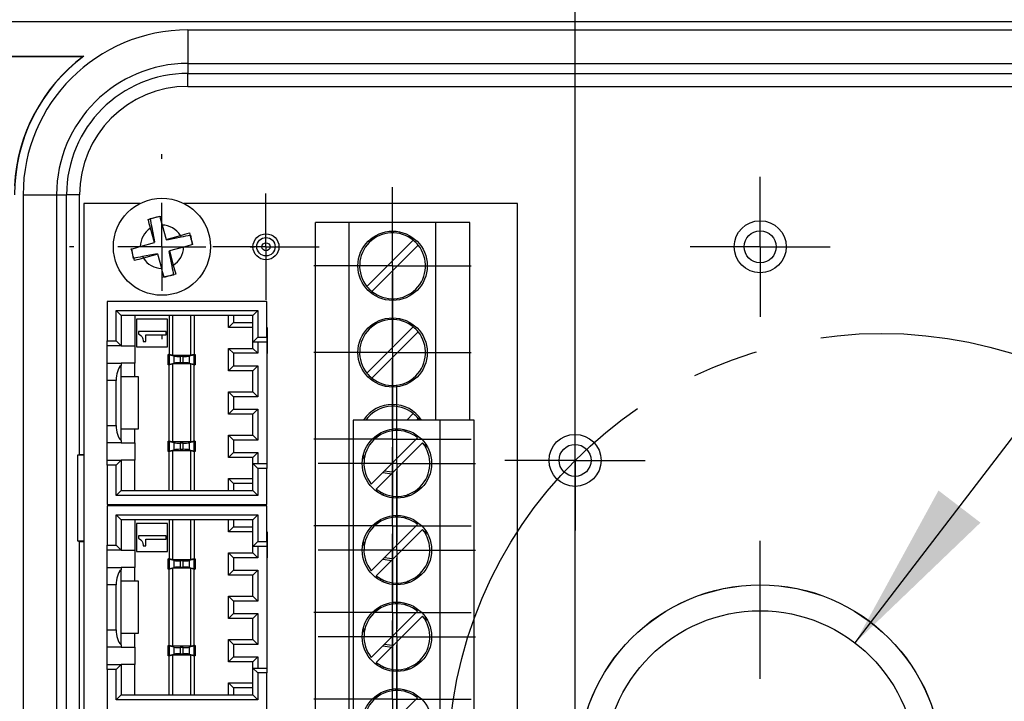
# Model space of a CAD drawing. Header units: millimetres. Extents: x 19 to 819, y 19 to 629.
# Tile 7 of 17: x 147 to 204, y 395 to 435. Entities that reach past the tile are written whole.
import ezdxf

# ---------------------------------------------------------------- set-up
doc = ezdxf.new("R2010")
doc.units = ezdxf.units.MM
doc.header["$LTSCALE"] = 3
doc.linetypes.add('SLD-Center', pattern=[19.05, 15.24, -1.27, 1.27, -1.27])
doc.linetypes.add('SLD-Solid', pattern=[0])
doc.layers.add('CENTER', color=40, linetype='SLD-Center')
doc.layers.add('DIMENSIONS', color=140, linetype='SLD-Solid', lineweight=25)
doc.styles.add('SLDTEXTSTYLE0', font='TXT', dxfattribs={"width": 0.7})
doc.dimstyles.new('SLDDIMSTYLE0', dxfattribs={"dimtxt": 6.474023, "dimasz": 9.906, "dimexe": 0, "dimexo": 0.0625, "dimgap": 1.618506, "dimtad": 0, "dimtih": 1, "dimtoh": 1, "dimdec": 1, "dimrnd": 1e-09, "dimzin": 4, "dimdsep": 46, "dimtxsty": 'SLDTEXTSTYLE0', "dimsah": 1, "dimcen": 0, "dimadec": 0, "dimazin": 1, "dimtfac": 1, "dimtdec": 1, "dimtofl": 0, "dimtmove": 0, "dimatfit": 3, "dimfxl": 0, "dimfrac": 2, "dimtolj": 1, "dimtzin": 12, "dimarcsym": 0})
doc.dimstyles.new('SLDDIMSTYLE2', dxfattribs={"dimtxt": 6.474023, "dimasz": 9.906, "dimexe": 0, "dimexo": 0.0625, "dimgap": 1.618506, "dimtad": 0, "dimtih": 1, "dimtoh": 1, "dimdec": 1, "dimrnd": 1e-09, "dimzin": 4, "dimdsep": 46, "dimtxsty": 'SLDTEXTSTYLE0', "dimsah": 1, "dimcen": 0.09, "dimadec": 0, "dimazin": 1, "dimtfac": 1, "dimtdec": 1, "dimtofl": 0, "dimtmove": 0, "dimatfit": 3, "dimfxl": 0, "dimfrac": 2, "dimtolj": 1, "dimtzin": 12, "dimarcsym": 0})
doc.dimstyles.new('SLDDIMSTYLE3', dxfattribs={"dimtxt": 6.474023, "dimasz": 9.906, "dimexe": 0, "dimexo": 0.0625, "dimgap": 1.618506, "dimtad": 0, "dimtih": 1, "dimtoh": 1, "dimdec": 1, "dimrnd": 1e-09, "dimzin": 12, "dimdsep": 46, "dimtxsty": 'SLDTEXTSTYLE0', "dimsah": 1, "dimcen": 0, "dimadec": 0, "dimazin": 3, "dimtfac": 1, "dimtdec": 1, "dimtofl": 0, "dimtmove": 0, "dimatfit": 3, "dimfxl": 0, "dimfrac": 2, "dimtolj": 1, "dimtzin": 12, "dimarcsym": 0})
doc.dimstyles.new('SLDDIMSTYLE5', dxfattribs={"dimtxt": 6.474023, "dimasz": 9.906, "dimexe": 0, "dimexo": 0.0625, "dimgap": 1.618506, "dimtad": 0, "dimtih": 1, "dimtoh": 1, "dimdec": 1, "dimrnd": 1e-09, "dimzin": 12, "dimdsep": 46, "dimtxsty": 'SLDTEXTSTYLE0', "dimsah": 1, "dimcen": 0.09, "dimadec": 0, "dimazin": 3, "dimtfac": 1, "dimtdec": 1, "dimtmove": 0, "dimatfit": 0, "dimfxl": 0, "dimfrac": 2, "dimtolj": 1, "dimtzin": 12, "dimarcsym": 0})

# ---------------------------------------------------------------- blocks, each defined once
blk = doc.blocks.new('_D')
at = {"layer": 'DIMENSIONS'}
for p, q in [((214.123, 373.969), (275.201, 312.89)), ((307.962, 327.437), (305.788, 327.437)), ((305.788, 327.437), (305.788, 317.147)), ((327.2, 327.437), (329.374, 327.437)), ((329.374, 327.437), (329.374, 317.147)), ((305.788, 317.147), (307.962, 317.147)), ((329.374, 317.147), (327.2, 317.147)), ((275.201, 312.89), (291.87, 312.89))]:
    blk.add_line(p, q, dxfattribs=at)
blk.add_solid([(214.123, 373.969), (220.05, 365.886), (222.205, 368.042)], dxfattribs=at)
at = {"layer": 'DIMENSIONS', "char_height": 6.35, "attachment_point": 1, "style": 'SLDTEXTSTYLE0'}
for s, insert in [('%%c', (303.075, 337.071)), ('50.0', (312.85, 337.071)), ('1.97', (307.962, 325.333)), ('DRILLING', (296.632, 313.594)), ('PATTERN', (298.125, 303.305))]:
    blk.add_mtext(s, dxfattribs=dict(at, insert=insert))
blk = doc.blocks.new('_D_3')
at = {"layer": 'DIMENSIONS'}
for p, q in [((194.916, 398.793), (271.779, 499.201)), ((271.779, 499.201), (288.448, 499.201))]:
    blk.add_line(p, q, dxfattribs=at)
blk.add_solid([(194.916, 398.793), (202.147, 405.732), (199.727, 407.585)], dxfattribs=at)
at = {"layer": 'DIMENSIONS', "char_height": 6.35, "attachment_point": 1, "style": 'SLDTEXTSTYLE0'}
for s, insert in [('M20', (308.627, 507.386)), ('KNOCKOUT', (293.21, 497.097))]:
    blk.add_mtext(s, dxfattribs=dict(at, insert=insert))
blk = doc.blocks.new('_D_4')
at = {"layer": 'DIMENSIONS'}
for p, q in [((140.445, 401.146), (140.445, 579.671)), ((238.445, 401.146), (238.445, 579.671)), ((140.445, 570.146), (174.03, 570.146)), ((182.802, 570.146), (180.628, 570.146)), ((180.628, 570.146), (180.628, 559.857)), ((202.04, 570.146), (204.214, 570.146)), ((204.214, 570.146), (204.214, 559.857)), ((238.445, 570.146), (210.812, 570.146)), ((180.628, 559.857), (182.802, 559.857)), ((204.214, 559.857), (202.04, 559.857))]:
    blk.add_line(p, q, dxfattribs=at)
for points in [[(140.445, 570.146), (150.351, 568.622), (150.351, 571.67)], [(238.445, 570.146), (228.539, 571.67), (228.539, 568.622)]]:
    blk.add_solid(points, dxfattribs=at)
at = {"layer": 'DIMENSIONS', "char_height": 6.35, "attachment_point": 1, "style": 'SLDTEXTSTYLE0'}
for s, insert in [('98.0', (182.802, 579.781)), ('3.86', (182.802, 568.042))]:
    blk.add_mtext(s, dxfattribs=dict(at, insert=insert))
blk = doc.blocks.new('_D_7')
at = {"layer": 'DIMENSIONS'}
for p, q in [((178.767, 381.819), (178.767, 550.387)), ((214.123, 381.819), (214.123, 550.387)), ((178.767, 540.862), (159.717, 540.862)), ((186.829, 540.862), (184.655, 540.862)), ((184.655, 540.862), (184.655, 530.573)), ((206.067, 540.862), (208.241, 540.862)), ((208.241, 540.862), (208.241, 530.573)), ((214.123, 540.862), (233.173, 540.862)), ((184.655, 530.573), (186.829, 530.573)), ((208.241, 530.573), (206.067, 530.573))]:
    blk.add_line(p, q, dxfattribs=at)
for points in [[(178.767, 540.862), (168.861, 542.386), (168.861, 539.338)], [(214.123, 540.862), (224.029, 539.338), (224.029, 542.386)]]:
    blk.add_solid(points, dxfattribs=at)
at = {"layer": 'DIMENSIONS', "char_height": 6.35, "attachment_point": 1, "style": 'SLDTEXTSTYLE0'}
for s, insert in [('35.4', (186.829, 550.497)), ('1.39', (186.829, 538.759))]:
    blk.add_mtext(s, dxfattribs=dict(at, insert=insert))
blk = doc.blocks.new('_D_9')
at = {"layer": 'DIMENSIONS'}
for p, q in [((185.635, 477.646), (85.233, 477.646)), ((94.758, 477.646), (94.758, 448.141)), ((85.139, 436.402), (82.965, 436.402)), ((82.965, 436.402), (82.965, 426.113)), ((104.377, 436.402), (106.551, 436.402)), ((106.551, 436.402), (106.551, 426.113)), ((82.965, 426.113), (85.139, 426.113)), ((106.551, 426.113), (104.377, 426.113)), ((94.758, 391.646), (94.758, 424.663)), ((185.635, 391.646), (85.233, 391.646))]:
    blk.add_line(p, q, dxfattribs=at)
for points in [[(94.758, 477.646), (93.234, 467.74), (96.282, 467.74)], [(94.758, 391.646), (96.282, 401.552), (93.234, 401.552)]]:
    blk.add_solid(points, dxfattribs=at)
at = {"layer": 'DIMENSIONS', "char_height": 6.35, "attachment_point": 1, "style": 'SLDTEXTSTYLE0'}
for s, insert in [('86.0', (85.139, 446.037)), ('3.39', (85.139, 434.298))]:
    blk.add_mtext(s, dxfattribs=dict(at, insert=insert))
blk = doc.blocks.new('SW_CENTERMARKSYMBOL_0')
at = {"layer": 'CENTER', "color": 0}
for p, q in [((0, 5.08), (0, 5.34)), ((0, 0), (0, 2.54)), ((-5.08, 0), (-5.34, 0)), ((0, 0), (-2.54, 0)), ((0, 0), (0, -2.54)), ((0, 0), (2.54, 0)), ((5.08, 0), (5.34, 0)), ((0, -5.08), (0, -5.34))]:
    blk.add_line(p, q, dxfattribs=at)
blk = doc.blocks.new('SW_CENTERMARKSYMBOL_5')
at = {"layer": 'CENTER', "color": 0}
for p, q in [((0, 2.54), (0, 4.54)), ((0, 0), (0, 2.54)), ((-2.54, 0), (-4.54, 0)), ((0, 0), (-2.54, 0)), ((0, 0), (0, -2.54)), ((0, 0), (2.54, 0)), ((2.54, 0), (4.54, 0)), ((0, -2.54), (0, -4.54))]:
    blk.add_line(p, q, dxfattribs=at)
blk = doc.blocks.new('SW_CENTERMARKSYMBOL_6')
at = {"layer": 'CENTER', "color": 0}
for p, q in [((0, 2.54), (0, 4.54)), ((0, 0), (0, 2.54)), ((-2.54, 0), (-4.54, 0)), ((0, 0), (-2.54, 0)), ((0, 0), (0, -2.54)), ((0, 0), (2.54, 0)), ((2.54, 0), (4.54, 0)), ((0, -2.54), (0, -4.54))]:
    blk.add_line(p, q, dxfattribs=at)
blk = doc.blocks.new('SW_CENTERMARKSYMBOL_7')
at = {"layer": 'CENTER', "color": 0}
for p, q in [((0, 2.54), (0, 4.54)), ((0, 0), (0, 2.54)), ((-2.54, 0), (-4.54, 0)), ((0, 0), (-2.54, 0)), ((0, 0), (0, -2.54)), ((0, 0), (2.54, 0)), ((2.54, 0), (4.54, 0)), ((0, -2.54), (0, -4.54))]:
    blk.add_line(p, q, dxfattribs=at)
blk = doc.blocks.new('SW_CENTERMARKSYMBOL_8')
at = {"layer": 'CENTER', "color": 0}
for p, q in [((0, 2.54), (0, 4.54)), ((0, 0), (0, 2.54)), ((-2.54, 0), (-4.54, 0)), ((0, 0), (-2.54, 0)), ((0, 0), (0, -2.54)), ((0, 0), (2.54, 0)), ((2.54, 0), (4.54, 0)), ((0, -2.54), (0, -4.54))]:
    blk.add_line(p, q, dxfattribs=at)
blk = doc.blocks.new('SW_CENTERMARKSYMBOL_13')
at = {"layer": 'CENTER', "color": 0}
for p, q in [((0, 5.08), (0, 13.031)), ((0, 0), (0, 2.54)), ((-5.08, 0), (-13.031, 0)), ((0, 0), (-2.54, 0)), ((0, 0), (0, -2.54)), ((0, 0), (2.54, 0)), ((5.08, 0), (13.063, 0)), ((0, -5.08), (0, -13.031))]:
    blk.add_line(p, q, dxfattribs=at)
blk = doc.blocks.new('SW_CENTERMARKSYMBOL_17')
at = {"layer": 'CENTER', "color": 0}
for p, q in [((0, 2.54), (0, 3.069)), ((0, 0), (0, 2.54)), ((-2.54, 0), (-3.069, 0)), ((0, 0), (-2.54, 0)), ((0, 0), (0, -2.54)), ((0, 0), (2.54, 0)), ((2.54, 0), (3.069, 0)), ((0, -2.54), (0, -3.069))]:
    blk.add_line(p, q, dxfattribs=at)
blk = doc.blocks.new('SW_CENTERMARKSYMBOL_20')
at = {"layer": 'CENTER', "color": 0}
for p, q in [((0, 2.54), (0, 4.04)), ((0, 0), (0, 2.54)), ((-2.54, 0), (-4.04, 0)), ((0, 0), (-2.54, 0)), ((0, 0), (0, -2.54)), ((0, 0), (2.54, 0)), ((2.54, 0), (4.04, 0)), ((0, -2.54), (0, -4.04))]:
    blk.add_line(p, q, dxfattribs=at)
blk = doc.blocks.new('SW_CENTERMARKSYMBOL_21')
at = {"layer": 'CENTER', "color": 0}
for p, q in [((0, 2.54), (0, 4.04)), ((0, 0), (0, 2.54)), ((-2.54, 0), (-4.04, 0)), ((0, 0), (-2.54, 0)), ((0, 0), (0, -2.54)), ((0, 0), (2.54, 0)), ((2.54, 0), (4.04, 0)), ((0, -2.54), (0, -4.04))]:
    blk.add_line(p, q, dxfattribs=at)
blk = doc.blocks.new('SW_CENTERMARKSYMBOL_29')
at = {"layer": 'CENTER', "color": 0}
for p, q in [((0, 2.54), (0, 4.54)), ((0, 0), (0, 2.54)), ((-2.54, 0), (-4.54, 0)), ((0, 0), (-2.54, 0)), ((0, 0), (0, -2.54)), ((0, 0), (2.54, 0)), ((2.54, 0), (4.54, 0)), ((0, -2.54), (0, -4.54))]:
    blk.add_line(p, q, dxfattribs=at)
blk = doc.blocks.new('SW_CENTERMARKSYMBOL_30')
at = {"layer": 'CENTER', "color": 0}
for p, q in [((0, 2.54), (0, 4.54)), ((0, 0), (0, 2.54)), ((-2.54, 0), (-4.54, 0)), ((0, 0), (-2.54, 0)), ((0, 0), (0, -2.54)), ((0, 0), (2.54, 0)), ((2.54, 0), (4.54, 0)), ((0, -2.54), (0, -4.54))]:
    blk.add_line(p, q, dxfattribs=at)
blk = doc.blocks.new('SW_CENTERMARKSYMBOL_31')
at = {"layer": 'CENTER', "color": 0}
for p, q in [((0, 2.54), (0, 4.54)), ((0, 0), (0, 2.54)), ((-2.54, 0), (-4.54, 0)), ((0, 0), (-2.54, 0)), ((0, 0), (0, -2.54)), ((0, 0), (2.54, 0)), ((2.54, 0), (4.54, 0)), ((0, -2.54), (0, -4.54))]:
    blk.add_line(p, q, dxfattribs=at)
blk = doc.blocks.new('SW_CENTERMARKSYMBOL_32')
at = {"layer": 'CENTER', "color": 0}
for p, q in [((0, 2.54), (0, 4.54)), ((0, 0), (0, 2.54)), ((-2.54, 0), (-4.54, 0)), ((0, 0), (-2.54, 0)), ((0, 0), (0, -2.54)), ((0, 0), (2.54, 0)), ((2.54, 0), (4.54, 0)), ((0, -2.54), (0, -4.54))]:
    blk.add_line(p, q, dxfattribs=at)
blk = doc.blocks.new('SW_CENTERMARKSYMBOL_33')
at = {"layer": 'CENTER', "color": 0}
for p, q in [((0, 2.54), (0, 4.54)), ((0, 0), (0, 2.54)), ((-2.54, 0), (-4.54, 0)), ((0, 0), (-2.54, 0)), ((0, 0), (0, -2.54)), ((0, 0), (2.54, 0)), ((2.54, 0), (4.54, 0)), ((0, -2.54), (0, -4.54))]:
    blk.add_line(p, q, dxfattribs=at)
blk = doc.blocks.new('SW_CENTERMARKSYMBOL_34')
at = {"layer": 'CENTER', "color": 0}
for p, q in [((0, 2.54), (0, 4.54)), ((0, 0), (0, 2.54)), ((-2.54, 0), (-4.54, 0)), ((0, 0), (-2.54, 0)), ((0, 0), (0, -2.54)), ((0, 0), (2.54, 0)), ((2.54, 0), (4.54, 0)), ((0, -2.54), (0, -4.54))]:
    blk.add_line(p, q, dxfattribs=at)

msp = doc.modelspace()

# ---------------------------------------------------------------- linework, layer by layer
for p, q in [((141.145, 434.646), (237.745, 434.646)), ((141.145, 434.646), (237.745, 434.646)), ((156.445, 434.151), (156.445, 432.22)), ((156.445, 434.151), (222.445, 434.151)), ((140.873, 432.629), (150.393, 432.629)), ((140.875, 432.646), (150.445, 432.646)), ((156.445, 432.22), (222.445, 432.22)), ((156.445, 432.22), (156.445, 431.646)), ((156.445, 431.646), (222.445, 431.646)), ((156.445, 430.896), (156.445, 431.646)), ((156.445, 430.896), (222.445, 430.896)), ((146.94, 424.646), (148.871, 424.646)), ((146.94, 424.646), (146.94, 358.646)), ((148.871, 424.646), (149.445, 424.646)), ((148.871, 424.646), (148.871, 358.646)), ((149.445, 358.646), (149.445, 424.646)), ((150.195, 424.646), (149.445, 424.646)), ((150.195, 409.646), (150.195, 424.646)), ((153.684, 424.146), (150.445, 424.146)), ((150.445, 424.146), (150.445, 359.146)), ((175.445, 424.146), (156.206, 424.146)), ((175.445, 359.146), (175.445, 424.146)), ((163.795, 382.406), (163.795, 423.046)), ((165.745, 423.046), (163.795, 423.046)), ((165.745, 382.406), (165.745, 423.046)), ((170.745, 423.046), (165.745, 423.046)), ((170.745, 411.646), (170.745, 423.046)), ((172.695, 423.046), (170.745, 423.046)), ((172.695, 411.646), (172.695, 423.046)), ((154.375, 422.759), (154.29, 422.711)), ((154.518, 421.888), (154.29, 422.711)), ((154.538, 421.921), (154.375, 422.759)), ((154.96, 422.896), (155.187, 422.073)), ((153.695, 421.661), (154.518, 421.888)), ((154.51, 421.916), (154.538, 421.921)), ((155.187, 422.073), (156.01, 422.301)), ((155.214, 422.081), (155.22, 422.053)), ((155.22, 422.053), (156.058, 422.216)), ((156.058, 422.216), (156.01, 422.301)), ((156.583, 422.318), (156.69, 421.768)), ((169.44, 422.024), (166.767, 419.352)), ((153.307, 420.975), (153.2, 421.524)), ((155.38, 421.377), (155.352, 421.372)), ((155.352, 421.372), (155.515, 420.534)), ((156.195, 421.631), (155.372, 421.404)), ((155.372, 421.404), (155.599, 420.581)), ((167.05, 419.069), (169.722, 421.741)), ((154.67, 421.239), (153.832, 421.077)), ((153.832, 421.077), (153.88, 420.992)), ((154.703, 421.219), (153.88, 420.992)), ((154.676, 421.212), (154.67, 421.239)), ((154.93, 420.396), (154.703, 421.219)), ((155.515, 420.534), (155.599, 420.581)), ((160.985, 418.486), (151.785, 418.486)), ((151.785, 418.486), (151.785, 416.225)), ((160.985, 416.425), (160.985, 418.486)), ((152.296, 416.225), (152.296, 417.975)), ((152.296, 417.975), (152.585, 417.686)), ((152.296, 417.975), (160.474, 417.975)), ((160.474, 417.975), (160.185, 417.686)), ((160.474, 417.975), (160.474, 416.425)), ((152.585, 417.686), (152.585, 415.936)), ((160.185, 417.686), (152.585, 417.686)), ((153.385, 417.686), (153.385, 415.936)), ((155.26, 417.466), (153.485, 417.466)), ((153.485, 417.466), (153.485, 415.866)), ((155.26, 415.866), (155.26, 417.466)), ((155.36, 417.686), (155.36, 415.436)), ((155.562, 417.686), (155.562, 415.386)), ((156.608, 415.386), (156.608, 417.686)), ((156.81, 417.686), (156.81, 415.43)), ((158.785, 416.986), (158.785, 417.686)), ((159.074, 417.686), (159.074, 417.275)), ((160.185, 416.136), (160.185, 417.686)), ((155.185, 416.766), (153.585, 416.766)), ((153.585, 416.766), (153.585, 416.606)), ((155.185, 416.566), (155.185, 416.766)), ((158.785, 416.986), (159.074, 417.275)), ((160.185, 416.986), (158.785, 416.986)), ((159.074, 417.275), (160.185, 417.275)), ((160.985, 416.986), (161.005, 416.986)), ((161.005, 416.968), (160.985, 416.968)), ((161.005, 416.986), (161.005, 416.968)), ((161.005, 416.968), (161.005, 416.687)), ((169.44, 417.024), (166.767, 414.352)), ((151.785, 416.225), (152.296, 416.225)), ((151.785, 415.936), (151.785, 416.225)), ((152.296, 416.225), (152.585, 415.936)), ((153.585, 416.606), (153.645, 416.586)), ((153.645, 416.586), (153.725, 416.526)), ((153.725, 416.526), (153.785, 416.466)), ((153.785, 416.466), (153.825, 416.386)), ((153.825, 416.386), (153.845, 416.326)), ((153.845, 416.326), (153.865, 416.226)), ((153.865, 416.226), (153.865, 416.186)), ((154.025, 416.566), (155.185, 416.566)), ((154.025, 416.186), (154.025, 416.566)), ((160.474, 416.425), (160.185, 416.136)), ((160.474, 416.425), (160.985, 416.425)), ((160.985, 416.687), (161.005, 416.687)), ((161.005, 416.642), (160.985, 416.642)), ((160.985, 416.563), (161.005, 416.563)), ((160.985, 416.499), (161.005, 416.499)), ((161.005, 416.481), (160.985, 416.481)), ((160.985, 416.425), (160.985, 416.136)), ((160.985, 416.193), (161.005, 416.193)), ((161.005, 416.687), (161.005, 416.642)), ((161.005, 416.642), (161.005, 416.563)), ((161.005, 416.563), (161.005, 416.499)), ((161.005, 416.499), (161.005, 416.481)), ((161.005, 416.481), (161.005, 416.193)), ((161.005, 416.193), (161.005, 416.148)), ((167.05, 414.069), (169.722, 416.741)), ((152.585, 415.936), (151.785, 415.936)), ((151.785, 414.936), (151.785, 415.936)), ((152.585, 415.936), (153.385, 415.936)), ((153.385, 415.936), (153.385, 414.936)), ((153.485, 415.866), (155.26, 415.866)), ((153.865, 416.186), (154.025, 416.186)), ((158.785, 414.486), (158.785, 415.786)), ((159.074, 415.498), (158.785, 415.786)), ((158.785, 415.786), (160.185, 415.786)), ((160.985, 416.136), (160.185, 416.136)), ((160.185, 415.786), (160.185, 416.136)), ((160.474, 415.498), (160.185, 415.786)), ((160.474, 416.136), (160.474, 415.498)), ((161.005, 416.148), (160.985, 416.148)), ((160.985, 416.136), (160.985, 409.136)), ((161.005, 416.148), (161.005, 415.554)), ((155.31, 415.436), (155.331, 415.436)), ((155.31, 415.425), (155.31, 415.436)), ((155.31, 414.848), (155.31, 415.425)), ((155.562, 415.386), (155.331, 415.436)), ((155.331, 415.436), (155.36, 415.436)), ((155.656, 415.336), (155.364, 415.4)), ((155.364, 415.4), (155.364, 414.873)), ((155.562, 415.386), (156.608, 415.386)), ((155.656, 414.936), (155.656, 415.336)), ((156.167, 415.311), (156.003, 415.311)), ((156.003, 415.311), (156.003, 414.961)), ((156.167, 414.961), (156.167, 415.311)), ((156.806, 415.4), (156.514, 415.336)), ((156.514, 415.336), (156.514, 414.936)), ((156.81, 415.43), (156.608, 415.386)), ((156.806, 414.873), (156.806, 415.4)), ((156.81, 415.436), (156.86, 415.436)), ((156.86, 415.436), (156.86, 415.425)), ((156.86, 415.425), (156.86, 414.848)), ((159.074, 415.498), (159.074, 414.775)), ((160.474, 415.498), (159.074, 415.498)), ((160.985, 415.554), (161.005, 415.554)), ((161.005, 415.491), (160.985, 415.491)), ((161.005, 415.554), (161.005, 415.491)), ((151.785, 414.936), (152.585, 414.936)), ((151.785, 413.936), (151.785, 414.936)), ((152.585, 414.936), (152.585, 414.802)), ((153.385, 414.936), (152.585, 414.936)), ((152.585, 414.136), (152.585, 414.802)), ((153.385, 414.136), (153.385, 414.936)), ((155.31, 414.836), (155.31, 414.848)), ((155.331, 414.836), (155.31, 414.836)), ((155.331, 414.836), (155.562, 414.886)), ((155.331, 414.836), (155.36, 414.836)), ((155.36, 410.436), (155.36, 414.836)), ((155.364, 414.873), (155.656, 414.936)), ((156.608, 414.886), (155.562, 414.886)), ((155.562, 414.886), (155.562, 410.386)), ((156.003, 414.961), (156.167, 414.961)), ((156.514, 414.936), (156.806, 414.873)), ((156.608, 414.886), (156.839, 414.836)), ((156.608, 410.386), (156.608, 414.886)), ((156.81, 410.436), (156.81, 414.836)), ((156.839, 414.836), (156.81, 414.836)), ((156.86, 414.836), (156.839, 414.836)), ((156.86, 414.848), (156.86, 414.836)), ((159.074, 414.775), (158.785, 414.486)), ((159.074, 414.775), (160.474, 414.775)), ((160.474, 414.775), (160.185, 414.486)), ((160.474, 414.775), (160.474, 412.998)), ((152.296, 413.936), (151.785, 413.936)), ((151.785, 411.336), (151.785, 413.936)), ((152.296, 411.336), (152.296, 413.936)), ((152.585, 411.136), (152.585, 414.136)), ((153.585, 414.136), (152.585, 414.136)), ((153.585, 411.136), (153.585, 414.136)), ((160.185, 414.486), (158.785, 414.486)), ((160.185, 413.286), (160.185, 414.486)), ((158.785, 411.986), (158.785, 413.286)), ((159.074, 412.998), (158.785, 413.286)), ((158.785, 413.286), (160.185, 413.286)), ((159.074, 412.998), (159.074, 412.275)), ((160.474, 412.998), (159.074, 412.998)), ((160.474, 412.998), (160.185, 413.286)), ((159.074, 412.275), (158.785, 411.986)), ((159.074, 412.275), (160.474, 412.275)), ((160.474, 412.275), (160.185, 411.986)), ((160.474, 412.275), (160.474, 410.498)), ((160.185, 411.986), (158.785, 411.986)), ((160.185, 410.786), (160.185, 411.986)), ((169.44, 412.024), (169.062, 411.646)), ((169.628, 411.646), (169.722, 411.741)), ((169.722, 411.741), (169.794, 411.646)), ((151.785, 411.336), (152.296, 411.336)), ((151.785, 410.336), (151.785, 411.336)), ((152.585, 410.47), (152.585, 411.136)), ((152.585, 411.136), (153.585, 411.136)), ((153.385, 410.336), (153.385, 411.136)), ((165.995, 411.646), (165.964, 411.646)), ((165.995, 371.006), (165.995, 411.646)), ((170.995, 411.646), (165.995, 411.646)), ((168.561, 411.145), (168.462, 411.046)), ((170.995, 371.006), (170.995, 411.646)), ((172.945, 411.646), (170.995, 411.646)), ((172.945, 372.196), (172.945, 411.646)), ((158.785, 409.486), (158.785, 410.786)), ((159.074, 410.498), (158.785, 410.786)), ((158.785, 410.786), (160.185, 410.786)), ((160.474, 410.498), (160.185, 410.786)), ((169.69, 410.624), (167.017, 407.952)), ((168.968, 410.986), (169.049, 411.068)), ((152.585, 410.336), (151.785, 410.336)), ((151.785, 409.336), (151.785, 410.336)), ((152.585, 410.47), (152.585, 410.336)), ((152.585, 410.336), (153.385, 410.336)), ((153.385, 410.336), (153.385, 409.336)), ((155.31, 410.425), (155.31, 410.436)), ((155.31, 410.436), (155.331, 410.436)), ((155.31, 409.848), (155.31, 410.425)), ((155.562, 410.386), (155.331, 410.436)), ((155.331, 410.436), (155.36, 410.436)), ((155.656, 410.336), (155.364, 410.4)), ((155.364, 410.4), (155.364, 409.873)), ((156.608, 410.386), (155.562, 410.386)), ((155.656, 409.936), (155.656, 410.336)), ((156.003, 410.311), (156.003, 409.961)), ((156.167, 410.311), (156.003, 410.311)), ((156.003, 409.961), (156.167, 409.961)), ((156.167, 409.961), (156.167, 410.311)), ((156.806, 410.4), (156.514, 410.336)), ((156.514, 410.336), (156.514, 409.936)), ((156.839, 410.436), (156.608, 410.386)), ((156.806, 409.873), (156.806, 410.4)), ((156.81, 410.436), (156.839, 410.436)), ((156.839, 410.436), (156.86, 410.436)), ((156.86, 410.436), (156.86, 410.425)), ((156.86, 410.425), (156.86, 409.848)), ((159.074, 410.498), (159.074, 409.775)), ((160.474, 410.498), (159.074, 410.498)), ((167.3, 407.669), (169.972, 410.341)), ((150.082, 409.618), (150.195, 409.646)), ((150.082, 409.618), (150.082, 404.675)), ((150.445, 409.618), (150.082, 409.618)), ((150.445, 409.646), (150.195, 409.646)), ((155.31, 409.836), (155.31, 409.848)), ((155.36, 409.836), (155.31, 409.836)), ((155.36, 409.843), (155.562, 409.886)), ((155.36, 407.586), (155.36, 409.843)), ((155.364, 409.873), (155.656, 409.936)), ((155.562, 409.886), (156.608, 409.886)), ((155.562, 409.886), (155.562, 407.586)), ((156.514, 409.936), (156.806, 409.873)), ((156.608, 409.886), (156.81, 409.843)), ((156.608, 407.586), (156.608, 409.886)), ((156.81, 409.843), (156.81, 407.586)), ((156.86, 409.836), (156.81, 409.836)), ((156.86, 409.848), (156.86, 409.836)), ((159.074, 409.775), (158.785, 409.486)), ((160.185, 409.486), (158.785, 409.486)), ((159.074, 409.775), (160.474, 409.775)), ((160.474, 409.775), (160.185, 409.486)), ((160.185, 409.136), (160.185, 409.486)), ((160.474, 409.775), (160.474, 409.136)), ((166.53, 409.518), (166.611, 409.393)), ((166.635, 409.537), (166.563, 409.663)), ((151.785, 409.336), (152.585, 409.336)), ((151.785, 409.048), (151.785, 409.336)), ((152.296, 409.048), (151.785, 409.048)), ((151.785, 409.048), (151.785, 406.786)), ((152.585, 409.336), (152.296, 409.048)), ((152.296, 407.298), (152.296, 409.048)), ((152.585, 409.336), (152.585, 407.586)), ((153.385, 409.336), (152.585, 409.336)), ((153.385, 407.586), (153.385, 409.336)), ((160.185, 409.136), (160.474, 408.848)), ((160.185, 409.136), (160.985, 409.136)), ((160.185, 407.586), (160.185, 409.136)), ((160.474, 408.848), (160.474, 407.298)), ((160.985, 408.848), (160.474, 408.848)), ((160.985, 409.136), (160.985, 408.848)), ((160.985, 406.786), (160.985, 408.848)), ((158.785, 407.586), (158.785, 408.286)), ((158.785, 408.286), (159.074, 407.998)), ((158.785, 408.286), (160.185, 408.286)), ((159.074, 407.998), (159.074, 407.586)), ((160.185, 407.998), (159.074, 407.998)), ((152.585, 407.586), (152.296, 407.298)), ((160.474, 407.298), (152.296, 407.298)), ((152.585, 407.586), (160.185, 407.586)), ((160.185, 407.586), (160.474, 407.298)), ((167.636, 407.451), (167.509, 407.406)), ((167.629, 407.344), (167.776, 407.387)), ((168.964, 407.305), (169.104, 407.241)), ((169.231, 407.286), (169.111, 407.349)), ((151.785, 406.786), (160.985, 406.786)), ((160.985, 406.696), (151.785, 406.696)), ((151.785, 406.696), (151.785, 404.435)), ((160.985, 404.635), (160.985, 406.696)), ((152.296, 406.185), (160.474, 406.185)), ((152.296, 404.435), (152.296, 406.185)), ((152.296, 406.185), (152.585, 405.896)), ((160.474, 406.185), (160.185, 405.896)), ((160.474, 406.185), (160.474, 404.635)), ((168.561, 406.145), (168.462, 406.046)), ((168.968, 405.986), (169.049, 406.068)), ((160.185, 405.896), (152.585, 405.896)), ((152.585, 405.896), (152.585, 404.146)), ((153.385, 405.896), (153.385, 404.146)), ((155.26, 405.676), (153.485, 405.676)), ((153.485, 405.676), (153.485, 404.076)), ((155.26, 404.076), (155.26, 405.676)), ((155.36, 405.896), (155.36, 403.646)), ((155.562, 405.896), (155.562, 403.596)), ((156.608, 403.596), (156.608, 405.896)), ((156.81, 405.896), (156.81, 403.64)), ((158.785, 405.196), (158.785, 405.896)), ((158.785, 405.196), (159.074, 405.485)), ((159.074, 405.896), (159.074, 405.485)), ((159.074, 405.485), (160.185, 405.485)), ((160.185, 404.346), (160.185, 405.896)), ((169.69, 405.624), (167.017, 402.952)), ((155.185, 404.976), (153.585, 404.976)), ((153.585, 404.976), (153.585, 404.816)), ((155.185, 404.776), (155.185, 404.976)), ((160.185, 405.196), (158.785, 405.196)), ((160.985, 405.196), (161.005, 405.196)), ((161.005, 405.178), (160.985, 405.178)), ((160.985, 404.897), (161.005, 404.897)), ((161.005, 404.852), (160.985, 404.852)), ((161.005, 405.196), (161.005, 405.178)), ((161.005, 405.178), (161.005, 404.897)), ((161.005, 404.897), (161.005, 404.852)), ((161.005, 404.852), (161.005, 404.773)), ((167.3, 402.669), (169.972, 405.341)), ((150.082, 404.675), (150.195, 404.646)), ((150.082, 404.675), (150.445, 404.675)), ((150.195, 394.146), (150.195, 404.646)), ((150.195, 404.646), (150.445, 404.646)), ((151.785, 404.435), (152.296, 404.435)), ((151.785, 404.146), (151.785, 404.435)), ((152.296, 404.435), (152.585, 404.146)), ((153.585, 404.816), (153.645, 404.796)), ((153.645, 404.796), (153.725, 404.736)), ((153.725, 404.736), (153.785, 404.676)), ((153.785, 404.676), (153.825, 404.596)), ((153.825, 404.596), (153.845, 404.536)), ((153.845, 404.536), (153.865, 404.436)), ((153.865, 404.436), (153.865, 404.396)), ((153.865, 404.396), (154.025, 404.396)), ((154.025, 404.776), (155.185, 404.776)), ((154.025, 404.396), (154.025, 404.776)), ((160.474, 404.635), (160.185, 404.346)), ((160.985, 404.346), (160.185, 404.346)), ((160.185, 403.996), (160.185, 404.346)), ((160.474, 404.635), (160.985, 404.635)), ((160.474, 404.346), (160.474, 403.708)), ((160.985, 404.773), (161.005, 404.773)), ((160.985, 404.709), (161.005, 404.709)), ((161.005, 404.691), (160.985, 404.691)), ((160.985, 404.635), (160.985, 404.346)), ((160.985, 404.403), (161.005, 404.403)), ((161.005, 404.358), (160.985, 404.358)), ((160.985, 404.346), (160.985, 397.346)), ((161.005, 404.773), (161.005, 404.709)), ((161.005, 404.709), (161.005, 404.691)), ((161.005, 404.691), (161.005, 404.403)), ((161.005, 404.403), (161.005, 404.358)), ((161.005, 404.358), (161.005, 403.764)), ((166.53, 404.518), (166.611, 404.393)), ((166.635, 404.537), (166.563, 404.663)), ((152.585, 404.146), (151.785, 404.146)), ((151.785, 403.146), (151.785, 404.146)), ((152.585, 404.146), (153.385, 404.146)), ((153.385, 404.146), (153.385, 403.146)), ((153.485, 404.076), (155.26, 404.076)), ((158.785, 402.696), (158.785, 403.996)), ((159.074, 403.708), (158.785, 403.996)), ((158.785, 403.996), (160.185, 403.996)), ((159.074, 403.708), (159.074, 402.985)), ((160.474, 403.708), (159.074, 403.708)), ((160.474, 403.708), (160.185, 403.996)), ((160.985, 403.764), (161.005, 403.764)), ((161.005, 403.701), (160.985, 403.701)), ((161.005, 403.764), (161.005, 403.701)), ((151.785, 403.146), (152.585, 403.146)), ((151.785, 402.146), (151.785, 403.146)), ((152.585, 403.146), (152.585, 403.012)), ((153.385, 403.146), (152.585, 403.146)), ((153.385, 402.346), (153.385, 403.146)), ((155.31, 403.646), (155.331, 403.646)), ((155.31, 403.635), (155.31, 403.646)), ((155.31, 403.058), (155.31, 403.635)), ((155.562, 403.596), (155.331, 403.646)), ((155.331, 403.646), (155.36, 403.646)), ((155.656, 403.546), (155.364, 403.61)), ((155.364, 403.61), (155.364, 403.083)), ((155.364, 403.083), (155.656, 403.146)), ((155.562, 403.596), (156.608, 403.596)), ((155.656, 403.146), (155.656, 403.546)), ((156.167, 403.521), (156.003, 403.521)), ((156.003, 403.521), (156.003, 403.171)), ((156.003, 403.171), (156.167, 403.171)), ((156.167, 403.171), (156.167, 403.521)), ((156.806, 403.61), (156.514, 403.546)), ((156.514, 403.546), (156.514, 403.146)), ((156.514, 403.146), (156.806, 403.083)), ((156.81, 403.64), (156.608, 403.596)), ((156.806, 403.083), (156.806, 403.61)), ((156.81, 403.646), (156.86, 403.646)), ((156.86, 403.646), (156.86, 403.635)), ((156.86, 403.635), (156.86, 403.058)), ((152.585, 402.346), (152.585, 403.012)), ((155.31, 403.046), (155.31, 403.058)), ((155.331, 403.046), (155.31, 403.046)), ((155.331, 403.046), (155.562, 403.096)), ((155.331, 403.046), (155.36, 403.046)), ((155.36, 398.646), (155.36, 403.046)), ((156.608, 403.096), (155.562, 403.096)), ((155.562, 403.096), (155.562, 398.596)), ((156.608, 403.096), (156.839, 403.046)), ((156.608, 398.596), (156.608, 403.096)), ((156.81, 398.646), (156.81, 403.046)), ((156.839, 403.046), (156.81, 403.046)), ((156.86, 403.046), (156.839, 403.046)), ((156.86, 403.058), (156.86, 403.046)), ((159.074, 402.985), (158.785, 402.696)), ((160.185, 402.696), (158.785, 402.696)), ((159.074, 402.985), (160.474, 402.985)), ((160.474, 402.985), (160.185, 402.696)), ((160.185, 401.496), (160.185, 402.696)), ((160.474, 402.985), (160.474, 401.208)), ((152.296, 402.146), (151.785, 402.146)), ((151.785, 399.546), (151.785, 402.146)), ((152.296, 399.546), (152.296, 402.146)), ((152.585, 399.346), (152.585, 402.346)), ((153.585, 402.346), (152.585, 402.346)), ((153.585, 399.346), (153.585, 402.346)), ((167.636, 402.451), (167.509, 402.406)), ((167.629, 402.344), (167.776, 402.387)), ((168.964, 402.305), (169.104, 402.241)), ((169.231, 402.286), (169.111, 402.349)), ((159.074, 401.208), (158.785, 401.496)), ((158.785, 401.496), (160.185, 401.496)), ((158.785, 400.196), (158.785, 401.496)), ((160.474, 401.208), (160.185, 401.496)), ((159.074, 401.208), (159.074, 400.485)), ((160.474, 401.208), (159.074, 401.208)), ((168.561, 401.145), (168.462, 401.046)), ((168.968, 400.986), (169.049, 401.068)), ((159.074, 400.485), (158.785, 400.196)), ((159.074, 400.485), (160.474, 400.485)), ((160.474, 400.485), (160.185, 400.196)), ((160.474, 400.485), (160.474, 398.708)), ((169.69, 400.624), (167.017, 397.952)), ((167.3, 397.669), (169.972, 400.341)), ((160.185, 400.196), (158.785, 400.196)), ((160.185, 398.996), (160.185, 400.196)), ((151.785, 399.546), (152.296, 399.546)), ((151.785, 398.546), (151.785, 399.546)), ((152.585, 398.68), (152.585, 399.346)), ((152.585, 399.346), (153.585, 399.346)), ((153.385, 398.546), (153.385, 399.346)), ((166.53, 399.518), (166.611, 399.393)), ((166.635, 399.537), (166.563, 399.663)), ((152.585, 398.68), (152.585, 398.546)), ((155.31, 398.635), (155.31, 398.646)), ((155.31, 398.646), (155.331, 398.646)), ((155.31, 398.058), (155.31, 398.635)), ((155.562, 398.596), (155.331, 398.646)), ((155.331, 398.646), (155.36, 398.646)), ((155.656, 398.546), (155.364, 398.61)), ((155.364, 398.61), (155.364, 398.083)), ((156.608, 398.596), (155.562, 398.596)), ((156.806, 398.61), (156.514, 398.546)), ((156.839, 398.646), (156.608, 398.596)), ((156.806, 398.083), (156.806, 398.61)), ((156.81, 398.646), (156.839, 398.646)), ((156.839, 398.646), (156.86, 398.646)), ((156.86, 398.646), (156.86, 398.635)), ((156.86, 398.635), (156.86, 398.058)), ((159.074, 398.708), (158.785, 398.996)), ((158.785, 398.996), (160.185, 398.996)), ((158.785, 397.696), (158.785, 398.996)), ((159.074, 398.708), (159.074, 397.985)), ((160.474, 398.708), (159.074, 398.708)), ((160.474, 398.708), (160.185, 398.996)), ((152.585, 398.546), (151.785, 398.546)), ((151.785, 397.546), (151.785, 398.546)), ((152.585, 398.546), (153.385, 398.546)), ((153.385, 398.546), (153.385, 397.546)), ((155.31, 398.046), (155.31, 398.058)), ((155.36, 398.046), (155.31, 398.046)), ((155.36, 398.053), (155.562, 398.096)), ((155.36, 395.796), (155.36, 398.053)), ((155.364, 398.083), (155.656, 398.146)), ((155.562, 398.096), (156.608, 398.096)), ((155.562, 398.096), (155.562, 395.796)), ((155.656, 398.146), (155.656, 398.546)), ((156.167, 398.521), (156.003, 398.521)), ((156.003, 398.521), (156.003, 398.171)), ((156.003, 398.171), (156.167, 398.171)), ((156.167, 398.171), (156.167, 398.521)), ((156.514, 398.546), (156.514, 398.146)), ((156.514, 398.146), (156.806, 398.083)), ((156.608, 398.096), (156.81, 398.053)), ((156.608, 395.796), (156.608, 398.096)), ((156.81, 398.053), (156.81, 395.796)), ((156.86, 398.046), (156.81, 398.046)), ((156.86, 398.058), (156.86, 398.046)), ((151.785, 397.546), (152.585, 397.546)), ((151.785, 397.258), (151.785, 397.546)), ((152.585, 397.546), (152.296, 397.258)), ((152.585, 397.546), (152.585, 395.796)), ((153.385, 397.546), (152.585, 397.546)), ((153.385, 395.796), (153.385, 397.546)), ((159.074, 397.985), (158.785, 397.696)), ((160.185, 397.696), (158.785, 397.696)), ((159.074, 397.985), (160.474, 397.985)), ((160.474, 397.985), (160.185, 397.696)), ((160.185, 397.346), (160.185, 397.696)), ((160.474, 397.985), (160.474, 397.346)), ((152.296, 397.258), (151.785, 397.258)), ((151.785, 397.258), (151.785, 394.996)), ((152.296, 395.508), (152.296, 397.258)), ((160.185, 395.796), (160.185, 397.346)), ((160.185, 397.346), (160.474, 397.058)), ((160.185, 397.346), (160.985, 397.346)), ((160.474, 397.058), (160.474, 395.508)), ((160.985, 397.058), (160.474, 397.058)), ((160.985, 397.346), (160.985, 397.058)), ((160.985, 394.996), (160.985, 397.058)), ((167.636, 397.451), (167.509, 397.406)), ((167.629, 397.344), (167.776, 397.387)), ((168.964, 397.305), (169.104, 397.241)), ((169.231, 397.286), (169.111, 397.349)), ((158.785, 395.796), (158.785, 396.496)), ((158.785, 396.496), (159.074, 396.208)), ((158.785, 396.496), (160.185, 396.496)), ((152.585, 395.796), (152.296, 395.508)), ((152.585, 395.796), (160.185, 395.796)), ((159.074, 396.208), (159.074, 395.796)), ((160.185, 396.208), (159.074, 396.208)), ((160.185, 395.796), (160.474, 395.508)), ((168.561, 396.145), (168.462, 396.046)), ((168.968, 395.986), (169.049, 396.068)), ((160.474, 395.508), (152.296, 395.508)), ((169.69, 395.624), (167.017, 392.952))]:
    msp.add_line(p, q)
at = {"flags": 128}
for points in [[(170.129, 410.3), (170.107, 410.17), (170.104, 410.156)], [(170.177, 410.03), (170.203, 410.139), (170.21, 410.175)], [(167.69, 408.625), (167.705, 408.62), (168.179, 408.547)], [(168.278, 408.647), (168.067, 408.655), (167.772, 408.706)], [(170.129, 405.3), (170.107, 405.17), (170.104, 405.156)], [(170.177, 405.03), (170.203, 405.139), (170.21, 405.175)], [(168.278, 403.647), (168.067, 403.655), (167.772, 403.706)], [(167.69, 403.625), (167.705, 403.62), (168.179, 403.547)], [(170.129, 400.3), (170.107, 400.17), (170.104, 400.156)], [(170.177, 400.03), (170.203, 400.139), (170.21, 400.175)], [(167.69, 398.625), (167.705, 398.62), (168.179, 398.547)], [(168.278, 398.647), (168.067, 398.655), (167.772, 398.706)]]:
    msp.add_lwpolyline(points, dxfattribs=at)
for centre, radius in [((154.945, 421.646), 2.8), ((189.445, 421.646), 1.5), ((168.245, 420.546), 2), ((189.445, 421.646), 0.923), ((160.945, 421.646), 0.75), ((160.945, 421.646), 0.529), ((160.945, 421.646), 0.234), ((168.245, 415.546), 2), ((168.495, 409.146), 2), ((178.767, 409.324), 1.5), ((178.767, 409.324), 0.923), ((168.495, 404.146), 2), ((189.445, 391.646), 10.5), ((189.445, 391.646), 10.491), ((168.495, 399.146), 2), ((189.445, 391.646), 9.001), ((189.445, 391.646), 9), ((168.495, 394.146), 2)]:
    msp.add_circle(centre, radius)
for centre, radius, start, end in [((156.445, 424.646), 9.505, 90, 180), ((156.445, 424.646), 10.017, 127.1684, 177.0704), ((156.445, 424.646), 10, 126.8699, 180), ((156.445, 424.646), 7.573, 90, 180), ((156.445, 424.646), 7, 90, 180), ((156.445, 424.646), 6.249, 90, 180), ((154.945, 421.646), 1.25, 121.5714, 179.3183), ((154.945, 421.646), 1.25, 31.5714, 89.3183), ((168.245, 420.546), 1.9, 51.0423, 218.9577), ((168.245, 420.546), 1.9, 38.9577, 51.0423), ((154.945, 421.646), 1.25, 301.5714, 359.3183), ((168.245, 420.546), 1.9, 231.0423, 38.9577), ((154.945, 421.646), 1.25, 211.5714, 269.3183), ((168.245, 420.546), 1.9, 218.9577, 231.0423), ((168.245, 415.546), 1.9, 51.0423, 218.9577), ((168.245, 415.546), 1.9, 38.9577, 51.0423), ((168.245, 415.546), 1.9, 231.0423, 38.9577), ((168.245, 415.546), 1.9, 218.9577, 231.0423), ((168.245, 410.546), 2, 33.367, 146.633), ((168.245, 410.546), 1.9, 51.0423, 144.6234), ((168.245, 410.546), 1.9, 38.9577, 51.0423), ((168.495, 409.146), 1.9, 51.0423, 218.9577), ((168.495, 409.146), 1.9, 231.0423, 38.9577), ((168.495, 404.146), 1.9, 51.0423, 218.9577), ((168.495, 404.146), 1.9, 231.0423, 38.9577), ((168.495, 399.146), 1.9, 51.0423, 218.9577), ((168.495, 399.146), 1.9, 231.0423, 38.9577), ((168.495, 394.146), 1.9, 51.0423, 218.9577)]:
    msp.add_arc(centre, radius, start, end)
for points in [[(150.393, 432.629), (150.41, 432.635), (150.427, 432.64), (150.445, 432.646)], [(154.148, 423.227), (154.371, 423.289), (154.594, 423.35), (154.817, 423.412)], [(154.29, 422.711), (154.241, 422.889), (154.193, 423.063), (154.148, 423.227)], [(154.273, 423.284), (154.501, 423.328), (154.728, 423.372), (154.955, 423.417)], [(154.375, 422.759), (154.34, 422.94), (154.306, 423.117), (154.273, 423.284)], [(154.817, 423.412), (154.863, 423.248), (154.911, 423.074), (154.96, 422.896)], [(156.01, 422.301), (156.188, 422.35), (156.362, 422.398), (156.526, 422.443)], [(156.526, 422.443), (156.587, 422.22), (156.649, 421.997), (156.711, 421.774)], [(156.058, 422.216), (156.239, 422.251), (156.416, 422.286), (156.583, 422.318)], [(153.179, 421.519), (153.343, 421.564), (153.517, 421.612), (153.695, 421.661)], [(153.364, 420.849), (153.302, 421.072), (153.241, 421.295), (153.179, 421.519)], [(156.711, 421.774), (156.547, 421.729), (156.373, 421.681), (156.195, 421.631)], [(153.832, 421.077), (153.651, 421.041), (153.474, 421.007), (153.307, 420.975)], [(153.88, 420.992), (153.702, 420.943), (153.528, 420.895), (153.364, 420.849)], [(155.073, 419.88), (155.027, 420.044), (154.979, 420.218), (154.93, 420.396)], [(155.515, 420.534), (155.55, 420.352), (155.584, 420.175), (155.617, 420.008)], [(155.599, 420.581), (155.649, 420.403), (155.697, 420.229), (155.742, 420.065)], [(155.617, 420.008), (155.389, 419.964), (155.162, 419.92), (154.935, 419.876)], [(155.742, 420.065), (155.519, 420.004), (155.296, 419.942), (155.073, 419.88)], [(155.31, 415.425), (155.31, 415.416), (155.329, 415.407), (155.364, 415.4)], [(156.806, 415.4), (156.841, 415.407), (156.86, 415.416), (156.86, 415.425)], [(155.364, 414.873), (155.329, 414.865), (155.31, 414.856), (155.31, 414.848)], [(156.86, 414.848), (156.86, 414.856), (156.841, 414.865), (156.806, 414.873)], [(155.31, 410.425), (155.31, 410.416), (155.329, 410.407), (155.364, 410.4)], [(156.806, 410.4), (156.841, 410.407), (156.86, 410.416), (156.86, 410.425)], [(155.364, 409.873), (155.329, 409.865), (155.31, 409.856), (155.31, 409.848)], [(156.86, 409.848), (156.86, 409.856), (156.841, 409.865), (156.806, 409.873)], [(155.31, 403.635), (155.31, 403.626), (155.329, 403.617), (155.364, 403.61)], [(156.806, 403.61), (156.841, 403.617), (156.86, 403.626), (156.86, 403.635)], [(155.364, 403.083), (155.329, 403.075), (155.31, 403.066), (155.31, 403.058)], [(156.86, 403.058), (156.86, 403.066), (156.841, 403.075), (156.806, 403.083)], [(155.31, 398.635), (155.31, 398.626), (155.329, 398.617), (155.364, 398.61)], [(156.806, 398.61), (156.841, 398.617), (156.86, 398.626), (156.86, 398.635)], [(155.364, 398.083), (155.329, 398.075), (155.31, 398.066), (155.31, 398.058)], [(156.86, 398.058), (156.86, 398.066), (156.841, 398.075), (156.806, 398.083)]]:
    msp.add_open_spline(points, degree=3)
for points in [[(155.656, 415.336), (155.69, 415.329), (155.741, 415.322), (155.865, 415.313), (155.936, 415.311), (156.003, 415.311)], [(156.167, 415.311), (156.234, 415.311), (156.305, 415.313), (156.429, 415.322), (156.48, 415.329), (156.514, 415.336)], [(152.585, 414.802), (152.502, 414.719), (152.425, 414.591), (152.322, 414.282), (152.296, 414.103), (152.296, 413.936)], [(156.003, 414.961), (155.936, 414.961), (155.865, 414.959), (155.741, 414.95), (155.69, 414.943), (155.656, 414.936)], [(156.514, 414.936), (156.48, 414.943), (156.429, 414.95), (156.305, 414.959), (156.234, 414.961), (156.167, 414.961)], [(152.296, 411.336), (152.296, 411.17), (152.322, 410.991), (152.425, 410.682), (152.502, 410.554), (152.585, 410.47)], [(155.656, 410.336), (155.69, 410.329), (155.741, 410.322), (155.865, 410.313), (155.936, 410.311), (156.003, 410.311)], [(156.003, 409.961), (155.936, 409.961), (155.865, 409.959), (155.741, 409.95), (155.69, 409.943), (155.656, 409.936)], [(156.167, 410.311), (156.234, 410.311), (156.305, 410.313), (156.429, 410.322), (156.48, 410.329), (156.514, 410.336)], [(156.514, 409.936), (156.48, 409.943), (156.429, 409.95), (156.305, 409.959), (156.234, 409.961), (156.167, 409.961)], [(155.656, 403.546), (155.69, 403.539), (155.741, 403.532), (155.865, 403.523), (155.936, 403.521), (156.003, 403.521)], [(156.003, 403.171), (155.936, 403.171), (155.865, 403.169), (155.741, 403.16), (155.69, 403.153), (155.656, 403.146)], [(156.167, 403.521), (156.234, 403.521), (156.305, 403.523), (156.429, 403.532), (156.48, 403.539), (156.514, 403.546)], [(156.514, 403.146), (156.48, 403.153), (156.429, 403.16), (156.305, 403.169), (156.234, 403.171), (156.167, 403.171)], [(152.585, 403.012), (152.502, 402.929), (152.425, 402.801), (152.322, 402.492), (152.296, 402.313), (152.296, 402.146)], [(152.296, 399.546), (152.296, 399.38), (152.322, 399.201), (152.425, 398.892), (152.502, 398.764), (152.585, 398.68)], [(155.656, 398.546), (155.69, 398.539), (155.741, 398.532), (155.865, 398.523), (155.936, 398.521), (156.003, 398.521)], [(156.003, 398.171), (155.936, 398.171), (155.865, 398.169), (155.741, 398.16), (155.69, 398.153), (155.656, 398.146)], [(156.167, 398.521), (156.234, 398.521), (156.305, 398.523), (156.429, 398.532), (156.48, 398.539), (156.514, 398.546)], [(156.514, 398.146), (156.48, 398.153), (156.429, 398.16), (156.305, 398.169), (156.234, 398.171), (156.167, 398.171)]]:
    msp.add_open_spline(points, degree=3, knots=[0, 0, 0, 0, 0.5, 0.5, 1, 1, 1, 1])
at = {"layer": 'CENTER', "linetype": 'SLD-Center'}
msp.add_circle((196.445, 391.646), 25, dxfattribs=at)

# ---------------------------------------------------------------- block references
at = {"layer": 'CENTER'}
for name, p in [('SW_CENTERMARKSYMBOL_0', (154.945, 421.646)), ('SW_CENTERMARKSYMBOL_21', (189.445, 421.646)), ('SW_CENTERMARKSYMBOL_17', (160.945, 421.646)), ('SW_CENTERMARKSYMBOL_34', (168.245, 420.546)), ('SW_CENTERMARKSYMBOL_33', (168.245, 415.546)), ('SW_CENTERMARKSYMBOL_32', (168.245, 410.546)), ('SW_CENTERMARKSYMBOL_8', (168.495, 409.146)), ('SW_CENTERMARKSYMBOL_20', (178.767, 409.324)), ('SW_CENTERMARKSYMBOL_31', (168.245, 405.546)), ('SW_CENTERMARKSYMBOL_7', (168.495, 404.146)), ('SW_CENTERMARKSYMBOL_30', (168.245, 400.546)), ('SW_CENTERMARKSYMBOL_13', (189.445, 391.646)), ('SW_CENTERMARKSYMBOL_6', (168.495, 399.146)), ('SW_CENTERMARKSYMBOL_29', (168.245, 395.546)), ('SW_CENTERMARKSYMBOL_5', (168.495, 394.146))]:
    msp.add_blockref(name, p, dxfattribs=at)

# ---------------------------------------------------------------- dimensions: what is measured, and where the dimension line sits
at = {"layer": 'DIMENSIONS'}
for base, p1, p2, dimstyle, picture, middle in [((238.445, 570.146), (140.445, 397.336), (238.445, 397.336), 'SLDDIMSTYLE2', '_D_4', (192.421, 570.146)), ((214.123, 540.862), (178.767, 378.009), (214.123, 378.009), 'SLDDIMSTYLE5', '_D_7', (196.448, 540.862))]:
    dim = msp.add_linear_dim(base=base, p1=p1, p2=p2, dimstyle=dimstyle, dxfattribs=at)
    dim.commit()
    dim.dimension.update_dxf_attribs({"geometry": picture, "text_midpoint": middle, "dimtype": 160})
dim = msp.add_diameter_dim_2p(p1=(183.974, 384.5), p2=(194.916, 398.793), text='M20\\PKNOCKOUT', dimstyle='SLDDIMSTYLE3', override={"dimpost": '<>'}, dxfattribs=at)
dim.commit()
dim.dimension.update_dxf_attribs({"geometry": '_D_3', "text_midpoint": (317.581, 499.201), "dimtype": 163})
dim = msp.add_linear_dim(base=(94.758, 391.646), p1=(189.445, 477.646), p2=(189.445, 391.646), angle=90, dimstyle='SLDDIMSTYLE2', dxfattribs=at)
dim.commit()
dim.dimension.update_dxf_attribs({"geometry": '_D_9', "text_midpoint": (94.758, 436.402), "dimtype": 160})
dim = msp.add_diameter_dim_2p(p1=(178.767, 409.324), p2=(214.123, 373.969), text='<>\\PDRILLING\\PPATTERN', dimstyle='SLDDIMSTYLE0', dxfattribs=at)
dim.commit()
dim.dimension.update_dxf_attribs({"geometry": '_D', "text_midpoint": (317.581, 316.236), "dimtype": 163})

doc.saveas('drawing.dxf')
